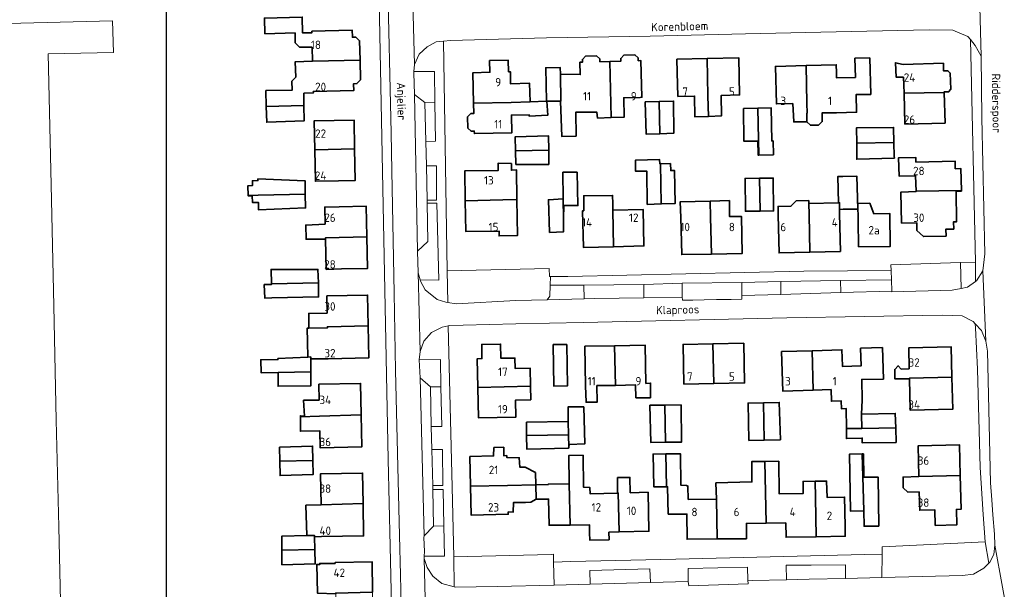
# Model space of a CAD drawing. Header units: metres. Extents: x 246913 to 247715, y 479771 to 480706.
# Tile 6 of 16: x 247185 to 247395, y 480003 to 480125. Entities that reach past the tile are written whole.
import ezdxf
from ezdxf.enums import TextEntityAlignment as Align

# ---------------------------------------------------------------- set-up
doc = ezdxf.new("R2010")
doc.units = ezdxf.units.M
for name, color, linetype, lineweight in [('B-XX-GR-GROENVOORZIENING-GV', 80, 'Continuous', 18), ('B-XX-OG-BEBOUWING-GV', 7, 'Continuous', 35), ('B-XX-OG-BEBOUWING-T18', 10, 'Continuous', 18), ('B-XX-OG-TERREIN_ERF-GV', 7, 'Continuous', 18), ('B-XX-OG-TOPOGRAFIE-T18', 10, 'Continuous', 18), ('B-XX-VH-VERHARDING_OPEN-GV', 252, 'Continuous', 18), ('N-BH-KL-ET_LS_OV_LICHTMAST-S', 7, 'Continuous', 25)]:
    doc.layers.add(name, color=color, linetype=linetype, lineweight=lineweight)
doc.styles.add('NLCS-ISO-M-T18', font='NLCS-ISO.ttf', dxfattribs={"height": 1.8})

msp = doc.modelspace()

# ---------------------------------------------------------------- linework, layer by layer
at = {"layer": 'B-XX-GR-GROENVOORZIENING-GV'}
for points in [[(247269.08, 480109.38), (247271.29, 480107.64), (247273.455, 480107.696), (247273.34, 480114.28), (247268.94, 480114.27), (247268.93, 480114.03)], [(247273.455, 480107.696), (247271.29, 480107.64), (247271.52, 480099.28), (247273.6, 480099.38)], [(247271.78, 480086.72), (247273.83, 480086.73), (247273.78, 480094.1), (247271.63, 480094.09)], [(247270.29, 480069.68), (247274.27, 480069.64), (247273.9, 480086.1), (247271.8, 480086.09), (247271.97, 480077.89), (247269.76, 480075.8), (247269.9, 480071.22)], [(247305.35, 480068.56), (247305.4, 480065.661), (247307.62, 480065.72), (247318.16, 480065.876), (247318.134, 480068.71)], [(247326.35, 480068.95), (247326.36, 480066.033), (247326.4, 480065.31), (247328.618, 480065.354), (247331.093, 480065.402), (247333.7, 480065.453), (247336.855, 480065.515), (247339.13, 480065.56), (247339.14, 480066.33), (247339.1, 480069.1)], [(247360.29, 480066.96), (247360.25, 480069.58), (247347.442, 480069.35), (247347.5, 480066.59)], [(247272.5, 480046.81), (247274.748, 480046.765), (247274.62, 480052.68), (247270.11, 480052.54), (247270.28, 480048.72)], [(247272.5, 480046.81), (247272.69, 480038.31), (247274.93, 480038.3), (247274.748, 480046.765)], [(247272.98, 480025.69), (247275.17, 480025.7), (247275.07, 480033.38), (247272.8, 480033.39)], [(247273.18, 480016.99), (247275.399, 480017.014), (247275.24, 480024.84), (247273, 480024.82)], [(247275.399, 480017.014), (247273.18, 480016.99), (247271.16, 480014.93), (247271.16, 480014.92), (247271.12, 480014.56), (247271.2, 480011.52), (247271.192, 480010.53), (247275.53, 480010.56)], [(247348.656, 480005.5), (247353.533, 480005.611), (247361.333, 480005.789), (247361.322, 480008.678), (247353.978, 480008.589), (247353.389, 480008.633), (247348.6, 480008.589)], [(247319.556, 480004.911), (247319.422, 480007.811), (247306.622, 480007.5), (247306.678, 480004.567)], [(247340.422, 480005.378), (247340.367, 480008.178), (247327.633, 480007.922), (247327.678, 480005.133), (247327.778, 480004.178), (247340.456, 480004.633)]]:
    msp.add_lwpolyline(points, close=True, dxfattribs=at)
at = {"layer": 'B-XX-OG-BEBOUWING-GV'}
for points in [[(247247.208, 480119.502), (247247.282, 480116.479), (247257.432, 480116.701), (247257.331, 480120.858), (247256.522, 480121.628), (247255.812, 480121.611), (247255.809, 480121.739), (247255.776, 480123.105), (247247.126, 480122.893), (247247.134, 480122.582), (247245.11, 480122.582), (247245.056, 480125.932), (247236.972, 480125.718), (247237.073, 480122.37), (247243.556, 480122.564), (247243.556, 480120.435), (247244.488, 480119.502)], [(247243.675, 480113.102), (247242.853, 480112.239), (247242.901, 480110.279), (247237.29, 480110.21), (247237.38, 480106.818), (247245.445, 480107), (247245.417, 480109.654), (247247.447, 480109.703), (247247.44, 480109.985), (247256.09, 480110.196), (247256.057, 480111.554), (247256.054, 480111.678), (247256.783, 480111.696), (247257.535, 480112.486), (247257.432, 480116.701), (247247.282, 480116.479), (247243.572, 480116.389)], [(247281.736, 480107.48), (247289.761, 480107.683), (247293.814, 480107.785), (247293.72, 480111.77), (247289.666, 480111.639), (247289.603, 480114.232), (247289.204, 480114.222), (247289.144, 480116.715), (247285.156, 480116.618), (247285.216, 480114.125), (247281.578, 480114.037)], [(247308.743, 480116.386), (247308.726, 480116.979), (247308.018, 480117.661), (247305.684, 480117.597), (247305.013, 480116.88), (247305.028, 480116.287), (247304.483, 480116.273), (247304.552, 480113.643), (247300.31, 480113.7), (247300.433, 480107.952), (247300.35, 480107.96), (247300.59, 480100.41), (247303.68, 480100.48), (247303.61, 480105.56), (247308.08, 480105.61), (247308.25, 480104.33), (247311.143, 480104.422), (247310.896, 480116.443)], [(247310.896, 480116.443), (247311.143, 480104.422), (247313.94, 480104.51), (247313.877, 480108.668), (247317.376, 480108.76), (247317.739, 480108.77), (247317.601, 480113.999), (247317.532, 480116.619), (247316.984, 480116.604), (247316.967, 480117.197), (247316.238, 480117.878), (247313.907, 480117.816), (247313.235, 480117.097), (247313.252, 480116.505)], [(247325.425, 480108.956), (247329.027, 480109.044), (247329.1, 480104.56), (247331.969, 480104.686), (247331.872, 480109.114), (247331.698, 480117.062), (247325.231, 480116.904), (247325.299, 480114.137)], [(247331.698, 480117.062), (247331.872, 480109.114), (247331.969, 480104.686), (247334.8, 480104.81), (247334.736, 480109.184), (247338.648, 480109.28), (247338.454, 480117.228)], [(247359.369, 480114.074), (247359.325, 480115.736), (247352.883, 480115.565), (247353.046, 480107.514), (247353.09, 480105.351), (247353.05, 480105.35), (247353.01, 480103.55), (247353.795, 480102.804), (247355.559, 480102.806), (247356.33, 480103.587), (247356.294, 480105.417), (247359.39, 480105.48), (247363.699, 480105.568), (247363.593, 480109.362), (247366.72, 480109.399), (247366.513, 480117.218), (247363.315, 480117.133), (247363.423, 480113.034), (247359.399, 480112.927)], [(247373.754, 480113.11), (247373.852, 480109.626), (247382.426, 480109.807), (247382.423, 480109.907), (247383.361, 480109.933), (247383.826, 480110.484), (247383.729, 480113.937), (247383.234, 480114.461), (247382.296, 480114.434), (247382.25, 480116.066), (247373.677, 480115.825), (247372, 480116.16), (247372.13, 480113.09)], [(247297.31, 480107.944), (247297.44, 480107.95), (247300.35, 480107.96), (247300.433, 480107.952), (247300.31, 480113.7), (247300.25, 480115.15), (247297.16, 480115.1)], [(247350.045, 480107.434), (247350.24, 480103.51), (247353.01, 480103.55), (247353.05, 480105.35), (247353.09, 480105.351), (247353.046, 480107.514), (247352.883, 480115.565), (247346.325, 480115.39), (247346.538, 480107.341)], [(247382.426, 480109.807), (247373.852, 480109.626), (247374.039, 480103.024), (247382.61, 480103.265)], [(247289.761, 480107.683), (247281.736, 480107.48), (247281.788, 480105.303), (247281.13, 480105.288), (247280.457, 480104.571), (247280.515, 480102.192), (247281.211, 480101.519), (247281.88, 480101.534), (247281.894, 480100.995), (247289.918, 480101.189), (247289.826, 480104.98), (247293.645, 480104.999), (247293.659, 480104.73), (247297.598, 480104.937), (247297.44, 480107.95), (247297.31, 480107.944), (247293.814, 480107.785)], [(247318.44, 480107.8), (247318.63, 480100.88), (247321.606, 480100.981), (247321.47, 480107.875)], [(247321.606, 480100.981), (247324.55, 480101.08), (247324.53, 480107.95), (247321.47, 480107.875)], [(247237.38, 480106.818), (247237.47, 480103.42), (247245.48, 480103.7), (247245.445, 480107)], [(247342.78, 480096.383), (247342.561, 480106.417), (247339.49, 480106.35), (247339.56, 480099.36), (247342.56, 480099.4), (247342.65, 480096.59), (247342.65, 480096.38)], [(247342.78, 480096.383), (247345.9, 480096.46), (247345.8, 480099.43), (247345.53, 480099.44), (247345.44, 480106.48), (247342.561, 480106.417)], [(247247.761, 480097.53), (247256.283, 480097.748), (247256.158, 480103.907), (247247.634, 480103.733)], [(247363.703, 480098.933), (247371.683, 480099.086), (247371.6, 480102.34), (247363.67, 480102.261)], [(247297.8, 480097.462), (247297.77, 480100.5), (247290.66, 480100.33), (247290.722, 480097.297)], [(247256.283, 480097.748), (247247.761, 480097.53), (247247.898, 480090.815), (247252.797, 480090.915), (247256.421, 480090.989)], [(247297.8, 480097.462), (247290.722, 480097.297), (247290.78, 480094.42), (247297.83, 480094.41)], [(247371.683, 480099.086), (247363.703, 480098.933), (247363.71, 480096.91), (247363.73, 480095.5), (247371.78, 480095.75), (247371.76, 480096.09)], [(247321.734, 480094.552), (247321.56, 480094.55), (247321.51, 480095.46), (247316.36, 480095.3), (247316.38, 480092.94), (247318.8, 480092.98), (247318.91, 480085.85), (247321.905, 480085.941)], [(247376.404, 480088.649), (247386.103, 480088.854), (247385.991, 480093.497), (247384.791, 480093.468), (247384.751, 480095.118), (247376.363, 480094.915), (247376.339, 480095.914), (247372.67, 480095.825), (247372.766, 480091.898), (247376.324, 480091.985)], [(247291.006, 480086.881), (247290.92, 480093.21), (247289.84, 480093.16), (247289.84, 480094.57), (247287.02, 480094.69), (247287.02, 480093.125), (247279.88, 480093.034), (247279.962, 480086.603), (247287.961, 480086.804)], [(247321.905, 480085.941), (247324.85, 480086.03), (247324.75, 480093.09), (247323.91, 480093.08), (247323.86, 480094.58), (247321.734, 480094.552)], [(247235.654, 480087.794), (247245.716, 480088.059), (247245.663, 480090.901), (247235.58, 480091.29), (247235.588, 480090.928), (247234.403, 480090.905), (247234.423, 480089.871), (247233.445, 480089.852), (247233.486, 480087.752)], [(247300.891, 480087.049), (247300.985, 480082.755), (247301.01, 480085.58), (247304.05, 480085.6), (247303.89, 480092.71), (247300.83, 480092.73), (247300.9, 480087.05)], [(247343.042, 480084.422), (247342.888, 480091.446), (247339.83, 480091.41), (247339.9, 480084.38)], [(247342.888, 480091.446), (247343.042, 480084.422), (247345.93, 480084.46), (247345.84, 480091.48)], [(247359.807, 480086.182), (247360.056, 480086.188), (247360.049, 480084.777), (247360.78, 480084.79), (247363.93, 480084.84), (247363.75, 480091.88), (247360.75, 480091.85), (247359.701, 480091.825)], [(247386.103, 480088.854), (247376.404, 480088.649), (247376.406, 480088.573), (247373.157, 480088.496), (247373.318, 480081.847), (247376.567, 480081.926), (247376.607, 480080.266), (247377.979, 480078.959), (247382.818, 480079.075), (247382.773, 480080.524), (247384.482, 480080.565), (247384.454, 480082.115), (247385.065, 480082.13), (247384.961, 480088.671), (247386.107, 480088.699)], [(247245.716, 480088.059), (247235.654, 480087.794), (247233.486, 480087.752), (247233.487, 480087.681), (247234.376, 480087.698), (247234.404, 480086.259), (247235.686, 480086.284), (247235.72, 480084.67), (247245.77, 480085.098)], [(247287.961, 480086.804), (247279.962, 480086.603), (247280.045, 480080.048), (247287.19, 480080.138), (247287.19, 480079.1), (247291.11, 480079.17), (247291.006, 480086.881)], [(247300.985, 480082.755), (247300.891, 480087.049), (247297.75, 480086.84), (247297.98, 480079.84), (247300.96, 480079.95)], [(247305.288, 480084.459), (247305.028, 480084.453), (247305.22, 480076.63), (247311.705, 480076.789), (247311.546, 480084.613), (247311.517, 480086.04), (247311.51, 480086.04), (247311.48, 480087.75), (247305.3, 480087.69)], [(247332.375, 480086.556), (247325.95, 480086.41), (247326.097, 480083.012), (247326.262, 480075.088), (247332.635, 480075.221), (247332.453, 480083.145)], [(247332.375, 480086.556), (247332.453, 480083.145), (247332.635, 480075.221), (247339.211, 480075.358), (247339.047, 480083.282), (247336.502, 480083.229), (247336.48, 480086.65)], [(247353.694, 480075.62), (247353.53, 480083.67), (247353.477, 480086.039), (247353.463, 480086.66), (247350.729, 480086.598), (247349.639, 480085.462), (247346.878, 480085.399), (247346.92, 480083.52), (247347.102, 480075.471)], [(247250.048, 480078.412), (247250.042, 480078.681), (247258.89, 480078.907), (247258.733, 480085.485), (247252.948, 480085.346), (247249.884, 480085.273), (247249.971, 480081.625), (247245.82, 480081.43), (247245.88, 480078.39)], [(247311.705, 480076.789), (247318.192, 480076.948), (247318.001, 480084.772), (247311.546, 480084.613)], [(247360.044, 480083.817), (247360.049, 480084.777), (247360.056, 480086.188), (247359.807, 480086.182), (247353.477, 480086.039), (247353.53, 480083.67), (247353.694, 480075.62), (247360.225, 480075.768)], [(247364.056, 480082.348), (247364.113, 480076.795), (247370.902, 480076.865), (247370.831, 480083.894), (247367.387, 480083.859), (247366.499, 480086.078), (247363.973, 480086.021)], [(247250.048, 480078.412), (247250.203, 480071.94), (247253.503, 480072.018), (247259.051, 480072.15), (247258.89, 480078.907), (247250.042, 480078.681)], [(247248.53, 480069.08), (247248.434, 480071.938), (247238.42, 480071.93), (247238.496, 480068.843)], [(247248.53, 480069.08), (247238.496, 480068.843), (247238.499, 480068.713), (247236.927, 480068.664), (247237.054, 480065.791), (247238.57, 480065.83), (247248.58, 480066.03)], [(247250.414, 480062.535), (247246.472, 480062.52), (247246.476, 480059.338), (247250.476, 480059.428), (247250.471, 480059.664), (247259.17, 480059.867), (247259.039, 480066.438), (247250.339, 480066.263)], [(247246.476, 480059.338), (247246.1, 480059.33), (247246.18, 480056.44), (247246.253, 480053.157), (247246.89, 480053.19), (247246.893, 480052.788), (247250.609, 480052.792), (247259.308, 480052.966), (247259.17, 480059.867), (247250.471, 480059.664), (247250.476, 480059.428)], [(247283.654, 480055.873), (247283.471, 480055.87), (247283.519, 480053.283), (247283.527, 480052.831), (247283.495, 480052.83), (247282.515, 480052.813), (247282.63, 480046.664), (247293.909, 480046.914), (247293.836, 480050.811), (247290.606, 480050.75), (247290.565, 480052.964), (247287.822, 480052.912), (247287.577, 480052.907), (247287.521, 480055.946)], [(247301.68, 480055.87), (247298.79, 480055.83), (247298.91, 480046.93), (247301.81, 480047)], [(247312.121, 480047.115), (247311.919, 480055.588), (247305.566, 480055.48), (247305.71, 480047.007), (247305.798, 480043.486), (247308.203, 480043.546), (247308.116, 480047.048)], [(247311.919, 480055.588), (247312.121, 480047.115), (247316.41, 480047.188), (247316.45, 480044.44), (247319.56, 480044.46), (247319.59, 480047.59), (247318.604, 480047.541), (247318.466, 480055.7)], [(247332.939, 480055.999), (247326.567, 480055.866), (247326.743, 480047.367), (247333.129, 480047.5)], [(247333.129, 480047.5), (247339.716, 480047.637), (247339.54, 480056.136), (247332.939, 480055.999)], [(247354.38, 480046.077), (247358.211, 480046.194), (247358.286, 480043.714), (247360.408, 480043.779), (247360.443, 480042.112), (247361.474, 480042.127), (247361.505, 480037.867), (247364.772, 480037.891), (247364.75, 480040.95), (247364.91, 480043.916), (247364.773, 480048.391), (247369.407, 480048.45), (247369.201, 480055.186), (247364.54, 480055.043), (247364.656, 480051.282), (247360.668, 480051.16), (247360.665, 480051.26), (247360.559, 480054.721), (247354.199, 480054.527)], [(247374.939, 480050.633), (247373.21, 480050.6), (247372.58, 480051.29), (247371.85, 480050.51), (247371.89, 480048.49), (247374.99, 480048.532), (247374.987, 480048.638), (247384.086, 480048.875), (247383.932, 480055.331), (247374.832, 480055.113)], [(247246.253, 480053.157), (247239.88, 480052.83), (247239.881, 480052.633), (247236.207, 480052.578), (247236.25, 480049.8), (247239.895, 480049.882), (247246.91, 480050.04), (247246.893, 480052.788), (247246.89, 480053.19)], [(247354.199, 480054.527), (247347.636, 480054.326), (247347.894, 480045.879), (247354.38, 480046.077)], [(247239.895, 480049.882), (247239.91, 480046.91), (247246.93, 480047.04), (247246.91, 480050.04)], [(247384.086, 480048.875), (247374.987, 480048.638), (247374.99, 480048.532), (247375.152, 480041.782), (247384.25, 480042)], [(247248.704, 480043.92), (247245.37, 480043.92), (247245.53, 480040.52), (247244.68, 480040.6), (247244.679, 480040.366), (247248.766, 480040.496), (247257.692, 480040.78), (247257.569, 480047.52), (247248.641, 480047.357)], [(247293.909, 480046.914), (247282.63, 480046.664), (247282.752, 480040.176), (247290.801, 480040.326), (247290.732, 480043.967), (247293.963, 480044.029)], [(247302.079, 480033.892), (247302.16, 480034.44), (247305.52, 480034.59), (247305.3, 480042.51), (247301.97, 480042.5), (247301.97, 480039.4), (247301.941, 480039.399), (247302.016, 480036.516)], [(247322.83, 480034.94), (247322.676, 480042.893), (247319.45, 480042.85), (247319.64, 480034.91)], [(247322.676, 480042.893), (247322.83, 480034.94), (247326.23, 480034.96), (247326.13, 480042.94)], [(247343.774, 480043.384), (247340.48, 480043.31), (247340.63, 480035.34), (247343.94, 480035.399)], [(247343.94, 480035.399), (247347.39, 480035.46), (247347.14, 480043.46), (247343.774, 480043.384)], [(247257.692, 480040.78), (247248.766, 480040.496), (247244.679, 480040.366), (247244.67, 480037.3), (247248.823, 480037.406), (247248.889, 480033.772), (247257.816, 480033.935)], [(247372.049, 480038.023), (247371.95, 480041.1), (247364.75, 480040.95), (247364.772, 480037.891)], [(247301.941, 480039.399), (247293.07, 480039.22), (247293.085, 480036.354), (247302.016, 480036.516)], [(247293.085, 480036.354), (247293.1, 480033.48), (247302.04, 480033.63), (247302.079, 480033.892), (247302.016, 480036.516)], [(247372.049, 480038.023), (247364.772, 480037.891), (247361.505, 480037.867), (247361.52, 480035.732), (247364.815, 480035.838), (247364.88, 480035.84), (247364.88, 480034.79), (247372.15, 480034.91)], [(247247.323, 480031.032), (247247.27, 480034.1), (247240.21, 480033.87), (247240.264, 480030.877)], [(247288.998, 480025.709), (247295.018, 480025.85), (247294.954, 480028.442), (247292.78, 480029.58), (247291.62, 480029.62), (247291.49, 480031.61), (247288.851, 480031.646), (247288.841, 480032.068), (247288.17, 480032.051), (247288.17, 480033.87), (247286.07, 480033.8), (247286.007, 480031.998), (247280.94, 480031.872), (247281.097, 480025.526)], [(247385.862, 480027.792), (247385.709, 480034.35), (247376.859, 480034.141), (247377.013, 480027.566)], [(247312.871, 480015.722), (247312.672, 480024.071), (247312.56, 480024.068), (247306.645, 480023.92), (247306.63, 480025.23), (247305.24, 480025.34), (247305.15, 480032.14), (247302.13, 480032.13), (247302.2, 480026.05), (247302.394, 480017.21), (247306.524, 480017.265), (247306.566, 480015.565), (247306.574, 480013.987), (247310.717, 480014.078), (247310.677, 480015.667)], [(247322.876, 480032.439), (247320.11, 480032.41), (247320.14, 480032.4), (247320.31, 480025.36), (247323.005, 480025.397)], [(247327.632, 480022.676), (247327.59, 480025.56), (247327.29, 480025.64), (247326.06, 480025.78), (247325.99, 480032.46), (247322.876, 480032.439), (247323.005, 480025.397), (247323.25, 480025.4), (247323.4, 480019.55), (247327.377, 480019.54), (247327.426, 480014.173), (247333.873, 480014.232), (247333.683, 480022.731)], [(247365.202, 480020.267), (247364.899, 480032.45), (247362.2, 480032.41), (247362.35, 480020.21)], [(247365.202, 480020.267), (247365.285, 480016.951), (247368.43, 480016.99), (247368.3, 480027.46), (247365.24, 480027.48), (247365.13, 480032.45), (247364.899, 480032.45)], [(247247.323, 480031.032), (247240.264, 480030.877), (247240.32, 480027.81), (247247.38, 480028.01)], [(247344.329, 480017.62), (247344.041, 480030.819), (247341.24, 480030.79), (247341.289, 480026.426), (247333.596, 480026.234), (247333.683, 480022.731), (247333.873, 480014.232), (247340.127, 480014.289), (247340.101, 480017.145), (247340.094, 480017.547)], [(247348.541, 480017.693), (247348.547, 480017.318), (247348.587, 480015.003), (247348.594, 480014.583), (247355.05, 480014.694), (247354.871, 480023.093), (247354.796, 480026.591), (247352.25, 480026.55), (247352.25, 480023.96), (247347.1, 480023.9), (247347.03, 480030.85), (247344.041, 480030.819), (247344.329, 480017.62)], [(247249.109, 480021.534), (247258.083, 480021.812), (247257.976, 480028.324), (247248.999, 480028.176)], [(247377.089, 480024.337), (247377.182, 480020.378), (247380.453, 480020.455), (247380.53, 480017.146), (247385.119, 480017.254), (247385.041, 480020.563), (247386.031, 480020.586), (247385.862, 480027.792), (247377.013, 480027.566), (247373.624, 480027.486), (247373.678, 480025.207), (247374.65, 480024.28)], [(247295.018, 480025.85), (247288.998, 480025.709), (247281.097, 480025.526), (247281.251, 480019.307), (247289.151, 480019.502), (247289.138, 480020.015), (247290.21, 480020), (247290.27, 480022.02), (247292.84, 480022.06), (247293.964, 480022.088), (247295.096, 480022.738)], [(247302.2, 480026.05), (247297.75, 480025.99), (247297.751, 480025.89), (247295.018, 480025.85), (247295.096, 480022.738), (247297.797, 480022.778), (247297.88, 480017.15), (247302.394, 480017.21)], [(247312.56, 480024.068), (247312.672, 480024.071), (247312.871, 480015.722), (247319.265, 480015.881), (247319.057, 480024.23), (247315.256, 480024.135), (247315.2, 480027.4), (247312.56, 480027.38)], [(247361.151, 480020.24), (247361.1, 480023.2), (247357.358, 480023.136), (247357.25, 480026.63), (247354.796, 480026.591), (247354.871, 480023.093), (247355.05, 480014.694), (247361.244, 480014.8), (247361.21, 480016.786)], [(247258.083, 480021.812), (247249.109, 480021.534), (247245.864, 480021.448), (247246.035, 480014.958), (247247.689, 480015), (247247.697, 480014.709), (247249.221, 480014.725), (247258.197, 480014.871)], [(247247.697, 480014.709), (247247.689, 480015), (247246.035, 480014.958), (247240.689, 480014.822), (247240.711, 480011.798), (247247.771, 480012)], [(247240.711, 480011.798), (247240.733, 480008.7), (247247.856, 480008.878), (247247.771, 480012)], [(247252.242, 480002.501), (247252.24, 480002.633), (247260.139, 480002.854), (247260.007, 480009.346), (247252.106, 480009.184), (247252.11, 480008.978), (247248.822, 480009), (247248.811, 480008.756), (247248.178, 480008.767), (247248.356, 480002.611)]]:
    msp.add_lwpolyline(points, close=True, dxfattribs=at)
at = {"layer": 'B-XX-OG-TERREIN_ERF-GV'}
for points in [[(247264.196, 480000), (247263.911, 480012.7), (247263.48, 480031.27), (247262.31, 480089.26), (247261.2, 480147.83)], [(247173.565, 480124.374), (247204.489, 480125.115), (247204.657, 480118.353), (247190.726, 480118.086), (247191.352, 480090.035), (247191.907, 480064.121), (247192.437, 480039.646), (247192.958, 480016.815), (247193.471, 479994.496), (247193.979, 479972.381), (247194.49, 479952.428), (247194.545, 479950.325), (247194.648, 479945.754), (247185.667, 479945.559), (247185.77, 479940.815), (247178.729, 479940.688)], [(247245.056, 480125.932), (247245.11, 480122.582), (247247.134, 480122.582), (247247.126, 480122.893), (247255.776, 480123.105), (247255.809, 480121.739), (247255.812, 480121.611), (247256.522, 480121.628), (247257.331, 480120.858), (247257.432, 480116.701), (247257.535, 480112.486), (247256.783, 480111.696), (247256.054, 480111.678), (247256.057, 480111.554), (247256.09, 480110.196), (247247.44, 480109.985), (247247.447, 480109.703), (247245.417, 480109.654), (247245.445, 480107), (247245.48, 480103.7), (247237.47, 480103.42), (247237.38, 480106.818), (247237.29, 480110.21), (247242.901, 480110.279), (247242.853, 480112.239), (247243.675, 480113.102), (247243.572, 480116.389), (247247.282, 480116.479), (247247.208, 480119.502), (247244.488, 480119.502), (247243.556, 480120.435), (247243.556, 480122.564), (247237.073, 480122.37), (247236.972, 480125.718)]]:
    msp.add_lwpolyline(points, dxfattribs=at)
for points in [[(247297.31, 480121.52), (247276.81, 480120.94), (247275.3, 480120.779), (247276.09, 480071.618), (247297.92, 480072.09), (247297.99, 480070.39), (247298.19, 480070.391), (247301.91, 480070.4), (247352.38, 480071.54), (247371.08, 480071.73), (247371, 480072.94), (247385.886, 480073.384), (247389.11, 480073.48), (247388.039, 480121.13), (247387.49, 480121.8), (247384.26, 480123.15), (247379.19, 480123.2), (247362.5, 480122.83), (247339.94, 480122.35), (247319.55, 480121.86)], [(247310.896, 480116.443), (247313.252, 480116.505), (247313.235, 480117.097), (247313.907, 480117.816), (247316.238, 480117.878), (247316.967, 480117.197), (247316.984, 480116.604), (247317.532, 480116.619), (247317.601, 480113.999), (247317.739, 480108.77), (247317.376, 480108.76), (247313.877, 480108.668), (247313.94, 480104.51), (247311.143, 480104.422), (247308.25, 480104.33), (247308.08, 480105.61), (247303.61, 480105.56), (247303.68, 480100.48), (247300.59, 480100.41), (247300.35, 480107.96), (247297.44, 480107.95), (247297.598, 480104.937), (247293.659, 480104.73), (247293.645, 480104.999), (247289.826, 480104.98), (247289.918, 480101.189), (247281.894, 480100.995), (247281.88, 480101.534), (247281.211, 480101.519), (247280.515, 480102.192), (247280.457, 480104.571), (247281.13, 480105.288), (247281.788, 480105.303), (247281.736, 480107.48), (247281.578, 480114.037), (247285.216, 480114.125), (247285.156, 480116.618), (247289.144, 480116.715), (247289.204, 480114.222), (247289.603, 480114.232), (247289.666, 480111.639), (247293.72, 480111.77), (247293.814, 480107.785), (247297.31, 480107.944), (247297.16, 480115.1), (247300.25, 480115.15), (247300.31, 480113.7), (247304.552, 480113.643), (247304.483, 480116.273), (247305.028, 480116.287), (247305.013, 480116.88), (247305.684, 480117.597), (247308.018, 480117.661), (247308.726, 480116.979), (247308.743, 480116.386)], [(247329.027, 480109.044), (247325.425, 480108.956), (247325.299, 480114.137), (247325.231, 480116.904), (247331.698, 480117.062), (247338.454, 480117.228), (247338.648, 480109.28), (247334.736, 480109.184), (247334.8, 480104.81), (247331.969, 480104.686), (247329.1, 480104.56)], [(247352.883, 480115.565), (247359.325, 480115.736), (247359.369, 480114.074), (247359.399, 480112.927), (247363.423, 480113.034), (247363.315, 480117.133), (247366.513, 480117.218), (247366.72, 480109.399), (247363.593, 480109.362), (247363.699, 480105.568), (247359.39, 480105.48), (247356.294, 480105.417), (247356.33, 480103.587), (247355.559, 480102.806), (247353.795, 480102.804), (247353.01, 480103.55), (247350.24, 480103.51), (247350.045, 480107.434), (247346.538, 480107.341), (247346.325, 480115.39)], [(247373.852, 480109.626), (247373.754, 480113.11), (247372.13, 480113.09), (247372, 480116.16), (247373.677, 480115.825), (247382.25, 480116.066), (247382.296, 480114.434), (247383.234, 480114.461), (247383.729, 480113.937), (247383.826, 480110.484), (247383.361, 480109.933), (247382.423, 480109.907), (247382.426, 480109.807), (247382.61, 480103.265), (247374.039, 480103.024)], [(247324.53, 480107.95), (247324.55, 480101.08), (247321.606, 480100.981), (247318.63, 480100.88), (247318.44, 480107.8), (247321.47, 480107.875)], [(247342.78, 480096.383), (247342.65, 480096.38), (247342.65, 480096.59), (247342.56, 480099.4), (247339.56, 480099.36), (247339.49, 480106.35), (247342.561, 480106.417), (247345.44, 480106.48), (247345.53, 480099.44), (247345.8, 480099.43), (247345.9, 480096.46)], [(247247.761, 480097.53), (247247.634, 480103.733), (247256.158, 480103.907), (247256.283, 480097.748), (247256.421, 480090.989), (247252.797, 480090.915), (247247.898, 480090.815)], [(247363.703, 480098.933), (247363.67, 480102.261), (247371.6, 480102.34), (247371.683, 480099.086), (247371.76, 480096.09), (247371.78, 480095.75), (247363.73, 480095.5), (247363.71, 480096.91)], [(247290.722, 480097.297), (247290.66, 480100.33), (247297.77, 480100.5), (247297.8, 480097.462), (247297.83, 480094.41), (247290.78, 480094.42)], [(247321.905, 480085.941), (247318.91, 480085.85), (247318.8, 480092.98), (247316.38, 480092.94), (247316.36, 480095.3), (247321.51, 480095.46), (247321.56, 480094.55), (247321.734, 480094.552), (247323.86, 480094.58), (247323.91, 480093.08), (247324.75, 480093.09), (247324.85, 480086.03)], [(247376.324, 480091.985), (247372.766, 480091.898), (247372.67, 480095.825), (247376.339, 480095.914), (247376.363, 480094.915), (247384.751, 480095.118), (247384.791, 480093.468), (247385.991, 480093.497), (247386.103, 480088.854), (247386.107, 480088.699), (247384.961, 480088.671), (247385.065, 480082.13), (247384.454, 480082.115), (247384.482, 480080.565), (247382.773, 480080.524), (247382.818, 480079.075), (247377.979, 480078.959), (247376.607, 480080.266), (247376.567, 480081.926), (247373.318, 480081.847), (247373.157, 480088.496), (247376.406, 480088.573), (247376.404, 480088.649)], [(247289.84, 480093.16), (247290.92, 480093.21), (247291.006, 480086.881), (247291.11, 480079.17), (247287.19, 480079.1), (247287.19, 480080.138), (247280.045, 480080.048), (247279.962, 480086.603), (247279.88, 480093.034), (247287.02, 480093.125), (247287.02, 480094.69), (247289.84, 480094.57)], [(247233.486, 480087.752), (247233.445, 480089.852), (247234.423, 480089.871), (247234.403, 480090.905), (247235.588, 480090.928), (247235.58, 480091.29), (247245.663, 480090.901), (247245.716, 480088.059), (247245.77, 480085.098), (247235.72, 480084.67), (247235.686, 480086.284), (247234.404, 480086.259), (247234.376, 480087.698), (247233.487, 480087.681)], [(247300.985, 480082.755), (247300.96, 480079.95), (247297.98, 480079.84), (247297.75, 480086.84), (247300.891, 480087.049), (247300.9, 480087.05), (247300.83, 480092.73), (247303.89, 480092.71), (247304.05, 480085.6), (247301.01, 480085.58)], [(247343.042, 480084.422), (247339.9, 480084.38), (247339.83, 480091.41), (247342.888, 480091.446), (247345.84, 480091.48), (247345.93, 480084.46)], [(247360.049, 480084.777), (247360.044, 480083.817), (247360.225, 480075.768), (247353.694, 480075.62), (247347.102, 480075.471), (247346.92, 480083.52), (247346.878, 480085.399), (247349.639, 480085.462), (247350.729, 480086.598), (247353.463, 480086.66), (247353.477, 480086.039), (247359.807, 480086.182), (247359.701, 480091.825), (247360.75, 480091.85), (247363.75, 480091.88), (247363.93, 480084.84), (247360.78, 480084.79)], [(247311.546, 480084.613), (247318.001, 480084.772), (247318.192, 480076.948), (247311.705, 480076.789), (247305.22, 480076.63), (247305.028, 480084.453), (247305.288, 480084.459), (247305.3, 480087.69), (247311.48, 480087.75), (247311.51, 480086.04), (247311.517, 480086.04)], [(247326.097, 480083.012), (247325.95, 480086.41), (247332.375, 480086.556), (247336.48, 480086.65), (247336.502, 480083.229), (247339.047, 480083.282), (247339.211, 480075.358), (247332.635, 480075.221), (247326.262, 480075.088)], [(247249.884, 480085.273), (247252.948, 480085.346), (247258.733, 480085.485), (247258.89, 480078.907), (247259.051, 480072.15), (247253.503, 480072.018), (247250.203, 480071.94), (247250.048, 480078.412), (247245.88, 480078.39), (247245.82, 480081.43), (247249.971, 480081.625)], [(247367.387, 480083.859), (247370.831, 480083.894), (247370.902, 480076.865), (247364.113, 480076.795), (247364.056, 480082.348), (247363.973, 480086.021), (247366.499, 480086.078)], [(247238.57, 480065.83), (247237.054, 480065.791), (247236.927, 480068.664), (247238.499, 480068.713), (247238.496, 480068.843), (247238.42, 480071.93), (247248.434, 480071.938), (247248.53, 480069.08), (247248.58, 480066.03)], [(247246.91, 480050.04), (247246.93, 480047.04), (247239.91, 480046.91), (247239.895, 480049.882), (247236.25, 480049.8), (247236.207, 480052.578), (247239.881, 480052.633), (247239.88, 480052.83), (247246.253, 480053.157), (247246.18, 480056.44), (247246.1, 480059.33), (247246.476, 480059.338), (247246.472, 480062.52), (247250.414, 480062.535), (247250.339, 480066.263), (247259.039, 480066.438), (247259.17, 480059.867), (247259.308, 480052.966), (247250.609, 480052.792), (247246.893, 480052.788)], [(247391.222, 480013.633), (247390.733, 480019.433), (247390.15, 480029.54), (247389.54, 480050.56), (247389.11, 480059.44), (247389.064, 480060.273), (247388.61, 480060.76), (247386.24, 480062), (247381.99, 480062.14), (247348.76, 480061.59), (247305.21, 480060.59), (247290.8, 480060.28), (247279.48, 480060.01), (247276.67, 480059.94), (247276.27, 480059.86), (247277.18, 480025.29), (247277.478, 480010.378), (247298.389, 480010.933), (247298.811, 480010.956), (247298.848, 480009.258), (247302.511, 480009.4), (247324.989, 480009.922), (247365.378, 480010.933), (247369.154, 480010.979), (247369.167, 480012.533)], [(247283.519, 480053.283), (247283.471, 480055.87), (247283.654, 480055.873), (247287.521, 480055.946), (247287.577, 480052.907), (247287.822, 480052.912), (247290.565, 480052.964), (247290.606, 480050.75), (247293.836, 480050.811), (247293.909, 480046.914), (247293.963, 480044.029), (247290.732, 480043.967), (247290.801, 480040.326), (247282.752, 480040.176), (247282.63, 480046.664), (247282.515, 480052.813), (247283.495, 480052.83), (247283.527, 480052.831)], [(247301.68, 480055.87), (247301.81, 480047), (247298.91, 480046.93), (247298.79, 480055.83)], [(247318.604, 480047.541), (247319.59, 480047.59), (247319.56, 480044.46), (247316.45, 480044.44), (247316.41, 480047.188), (247312.121, 480047.115), (247308.116, 480047.048), (247308.203, 480043.546), (247305.798, 480043.486), (247305.71, 480047.007), (247305.566, 480055.48), (247311.919, 480055.588), (247318.466, 480055.7)], [(247333.129, 480047.5), (247326.743, 480047.367), (247326.567, 480055.866), (247332.939, 480055.999), (247339.54, 480056.136), (247339.716, 480047.637)], [(247358.211, 480046.194), (247354.38, 480046.077), (247347.894, 480045.879), (247347.636, 480054.326), (247354.199, 480054.527), (247360.559, 480054.721), (247360.665, 480051.26), (247360.668, 480051.16), (247364.656, 480051.282), (247364.54, 480055.043), (247369.201, 480055.186), (247369.407, 480048.45), (247364.773, 480048.391), (247364.91, 480043.916), (247364.75, 480040.95), (247371.95, 480041.1), (247372.049, 480038.023), (247372.15, 480034.91), (247364.88, 480034.79), (247364.88, 480035.84), (247364.815, 480035.838), (247361.52, 480035.732), (247361.505, 480037.867), (247361.474, 480042.127), (247360.443, 480042.112), (247360.408, 480043.779), (247358.286, 480043.714)], [(247374.99, 480048.532), (247371.89, 480048.49), (247371.85, 480050.51), (247372.58, 480051.29), (247373.21, 480050.6), (247374.939, 480050.633), (247374.832, 480055.113), (247383.932, 480055.331), (247384.086, 480048.875), (247384.25, 480042), (247375.152, 480041.782)], [(247244.679, 480040.366), (247244.68, 480040.6), (247245.53, 480040.52), (247245.37, 480043.92), (247248.704, 480043.92), (247248.641, 480047.357), (247257.569, 480047.52), (247257.692, 480040.78), (247257.816, 480033.935), (247248.889, 480033.772), (247248.823, 480037.406), (247244.67, 480037.3)], [(247301.941, 480039.399), (247301.97, 480039.4), (247301.97, 480042.5), (247305.3, 480042.51), (247305.52, 480034.59), (247302.16, 480034.44), (247302.079, 480033.892), (247302.04, 480033.63), (247293.1, 480033.48), (247293.085, 480036.354), (247293.07, 480039.22)], [(247322.676, 480042.893), (247326.13, 480042.94), (247326.23, 480034.96), (247322.83, 480034.94), (247319.64, 480034.91), (247319.45, 480042.85)], [(247343.774, 480043.384), (247347.14, 480043.46), (247347.39, 480035.46), (247343.94, 480035.399), (247340.63, 480035.34), (247340.48, 480043.31)], [(247247.323, 480031.032), (247247.38, 480028.01), (247240.32, 480027.81), (247240.264, 480030.877), (247240.21, 480033.87), (247247.27, 480034.1)], [(247289.138, 480020.015), (247289.151, 480019.502), (247281.251, 480019.307), (247281.097, 480025.526), (247280.94, 480031.872), (247286.007, 480031.998), (247286.07, 480033.8), (247288.17, 480033.87), (247288.17, 480032.051), (247288.841, 480032.068), (247288.851, 480031.646), (247291.49, 480031.61), (247291.62, 480029.62), (247292.78, 480029.58), (247294.954, 480028.442), (247295.018, 480025.85), (247297.751, 480025.89), (247297.75, 480025.99), (247302.2, 480026.05), (247302.13, 480032.13), (247305.15, 480032.14), (247305.24, 480025.34), (247306.63, 480025.23), (247306.645, 480023.92), (247312.56, 480024.068), (247312.56, 480027.38), (247315.2, 480027.4), (247315.256, 480024.135), (247319.057, 480024.23), (247319.265, 480015.881), (247312.871, 480015.722), (247310.677, 480015.667), (247310.717, 480014.078), (247306.574, 480013.987), (247306.566, 480015.565), (247306.524, 480017.265), (247302.394, 480017.21), (247297.88, 480017.15), (247297.797, 480022.778), (247295.096, 480022.738), (247293.964, 480022.088), (247292.84, 480022.06), (247290.27, 480022.02), (247290.21, 480020)], [(247377.013, 480027.566), (247376.859, 480034.141), (247385.709, 480034.35), (247385.862, 480027.792), (247386.031, 480020.586), (247385.041, 480020.563), (247385.119, 480017.254), (247380.53, 480017.146), (247380.453, 480020.455), (247377.182, 480020.378), (247377.089, 480024.337), (247374.65, 480024.28), (247373.678, 480025.207), (247373.624, 480027.486)], [(247348.547, 480017.318), (247348.541, 480017.693), (247344.329, 480017.62), (247340.094, 480017.547), (247340.101, 480017.145), (247340.127, 480014.289), (247333.873, 480014.232), (247327.426, 480014.173), (247327.377, 480019.54), (247323.4, 480019.55), (247323.25, 480025.4), (247323.005, 480025.397), (247320.31, 480025.36), (247320.14, 480032.4), (247320.11, 480032.41), (247322.876, 480032.439), (247325.99, 480032.46), (247326.06, 480025.78), (247327.29, 480025.64), (247327.59, 480025.56), (247327.632, 480022.676), (247333.683, 480022.731), (247333.596, 480026.234), (247341.289, 480026.426), (247341.24, 480030.79), (247344.041, 480030.819), (247347.03, 480030.85), (247347.1, 480023.9), (247352.25, 480023.96), (247352.25, 480026.55), (247354.796, 480026.591), (247357.25, 480026.63), (247357.358, 480023.136), (247361.1, 480023.2), (247361.151, 480020.24), (247361.21, 480016.786), (247361.244, 480014.8), (247355.05, 480014.694), (247348.594, 480014.583), (247348.587, 480015.003)], [(247362.35, 480020.21), (247362.2, 480032.41), (247364.899, 480032.45), (247365.13, 480032.45), (247365.24, 480027.48), (247368.3, 480027.46), (247368.43, 480016.99), (247365.285, 480016.951), (247365.202, 480020.267)], [(247240.711, 480011.798), (247240.689, 480014.822), (247246.035, 480014.958), (247245.864, 480021.448), (247249.109, 480021.534), (247248.999, 480028.176), (247257.976, 480028.324), (247258.083, 480021.812), (247258.197, 480014.871), (247249.221, 480014.725), (247247.697, 480014.709), (247247.771, 480012), (247247.856, 480008.878), (247240.733, 480008.7)], [(247252.242, 480002.501), (247248.356, 480002.611), (247248.178, 480008.767), (247248.811, 480008.756), (247248.822, 480009), (247252.11, 480008.978), (247252.106, 480009.184), (247260.007, 480009.346), (247260.139, 480002.854), (247260.273, 479996.219), (247252.374, 479996.059)]]:
    msp.add_lwpolyline(points, close=True, dxfattribs=at)
at = {"layer": 'B-XX-VH-VERHARDING_OPEN-GV'}
for points in [[(247261.2, 480147.83), (247262.31, 480089.26), (247263.48, 480031.27), (247263.911, 480012.7), (247264.196, 480000), (247265.211, 479954.822), (247265.6, 479937.556), (247266.781, 479938.415), (247266.9, 479938.57), (247267.42, 479939.6), (247267.53, 479940.71), (247267.507, 479941.257), (247267.48, 479941.89), (247266.212, 480000), (247266.07, 480006.53), (247265.87, 480014.99), (247265.03, 480050.26), (247264.73, 480066.83), (247264.27, 480093.03), (247264.07, 480101.13), (247263.33, 480135.36)], [(247263.33, 480135.36), (247264.07, 480101.13), (247264.27, 480093.03), (247264.73, 480066.83), (247265.03, 480050.26), (247265.87, 480014.99), (247266.07, 480006.53), (247266.212, 480000)], [(247268.63, 480131.79), (247269.06, 480115.82), (247270.11, 480118.02), (247271.82, 480119.57), (247273.72, 480120.61), (247275.3, 480120.779), (247276.81, 480120.94), (247297.31, 480121.52), (247319.55, 480121.86), (247339.94, 480122.35), (247362.5, 480122.83), (247379.19, 480123.2), (247384.26, 480123.15), (247387.49, 480121.8), (247388.039, 480121.13), (247389.08, 480119.86), (247390.35, 480117.56), (247389.81, 480136.1)], [(247389.81, 480136.1), (247390.35, 480117.56), (247390.5, 480104.35), (247391.15, 480075.26), (247390.73, 480071.61), (247391.35, 480056.54), (247391.69, 480054.46), (247392.36, 480026.28), (247392.6, 480022.6), (247392.856, 480019.378), (247393.167, 480015.233), (247393.278, 480012.922), (247396.533, 479994.9)], [(247271.611, 479992.767), (247271.189, 480010.078), (247271.192, 480010.53), (247271.2, 480011.52), (247271.12, 480014.56), (247271.16, 480014.92), (247271.16, 480014.93), (247270.28, 480048.72), (247270.11, 480052.54), (247270.32, 480054.37), (247269.9, 480071.22), (247269.76, 480075.8), (247269.08, 480109.38), (247268.93, 480114.03), (247268.94, 480114.27), (247269.06, 480115.82), (247268.63, 480131.79)], [(247396.533, 479994.9), (247393.278, 480012.922), (247393.022, 480010.9), (247392.211, 480009.256), (247391.983, 480009.03), (247390.9, 480007.956), (247388.722, 480006.722), (247386.378, 480006.378), (247369.111, 480005.978), (247361.333, 480005.789), (247353.533, 480005.611), (247348.656, 480005.5), (247341.322, 480005.322), (247341.322, 480005.333), (247340.422, 480005.378), (247340.456, 480004.633), (247327.778, 480004.178), (247327.678, 480005.133), (247319.556, 480004.911), (247306.678, 480004.567), (247298.956, 480004.356), (247286.789, 480004.022), (247277.778, 480003.911), (247277.612, 480003.956), (247274.922, 480004.678), (247272.989, 480006.267), (247271.811, 480008.089), (247271.189, 480010.078), (247271.611, 479992.767)]]:
    msp.add_lwpolyline(points, dxfattribs=at)
for points in [[(247276.09, 480071.618), (247275.3, 480120.779), (247273.72, 480120.61), (247271.82, 480119.57), (247270.11, 480118.02), (247269.06, 480115.82), (247268.94, 480114.27), (247273.34, 480114.28), (247273.455, 480107.696), (247273.6, 480099.38), (247271.52, 480099.28), (247271.63, 480094.09), (247273.78, 480094.1), (247273.83, 480086.73), (247271.78, 480086.72), (247271.8, 480086.09), (247273.9, 480086.1), (247274.27, 480069.64), (247270.29, 480069.68), (247270.37, 480069.39), (247271.34, 480067.53), (247273.92, 480065.49), (247275.78, 480064.91), (247276.194, 480064.848)], [(247389.11, 480073.48), (247389.11, 480069.309), (247389.35, 480069.48), (247390.73, 480071.61), (247391.15, 480075.26), (247390.5, 480104.35), (247390.35, 480117.56), (247389.08, 480119.86), (247388.039, 480121.13)], [(247271.29, 480107.64), (247269.08, 480109.38), (247269.76, 480075.8), (247271.97, 480077.89), (247271.8, 480086.09), (247271.78, 480086.72), (247271.63, 480094.09), (247271.52, 480099.28)], [(247298.141, 480068.54), (247298.19, 480070.391), (247297.99, 480070.39), (247297.92, 480072.09), (247276.09, 480071.618), (247276.194, 480064.848), (247277.99, 480064.58), (247290.8, 480065.27), (247297.448, 480065.448), (247298.08, 480066.23)], [(247371.134, 480069.712), (247371.2, 480067.28), (247371.2, 480067.15), (247384.15, 480067.46), (247386.047, 480067.836), (247385.886, 480073.384), (247371, 480072.94), (247371.08, 480071.73)], [(247389.11, 480069.309), (247389.11, 480073.48), (247385.886, 480073.384), (247386.047, 480067.836), (247387.43, 480068.11)], [(247333.7, 480065.453), (247331.093, 480065.402), (247328.618, 480065.354), (247326.4, 480065.31), (247326.36, 480066.033), (247326.36, 480065.99), (247318.16, 480065.876), (247307.62, 480065.72), (247305.4, 480065.661), (247297.448, 480065.448), (247290.8, 480065.27), (247277.99, 480064.58), (247276.194, 480064.848), (247275.78, 480064.91), (247273.92, 480065.49), (247271.34, 480067.53), (247270.37, 480069.39), (247270.29, 480069.68), (247269.9, 480071.22), (247270.32, 480054.37), (247271.12, 480056.59), (247272.7, 480058.41), (247274.99, 480059.57), (247276.27, 480059.86), (247276.67, 480059.94), (247279.48, 480060.01), (247290.8, 480060.28), (247305.21, 480060.59), (247348.76, 480061.59), (247381.99, 480062.14), (247386.24, 480062), (247388.61, 480060.76), (247389.064, 480060.273), (247390.41, 480058.83), (247391.35, 480056.54), (247390.73, 480071.61), (247389.35, 480069.48), (247389.11, 480069.309), (247387.43, 480068.11), (247386.047, 480067.836), (247384.15, 480067.46), (247371.2, 480067.15), (247371.2, 480067.28), (247360.29, 480066.96), (247347.5, 480066.59), (247339.14, 480066.33), (247339.13, 480065.56), (247336.855, 480065.515)], [(247360.25, 480069.58), (247371.134, 480069.712), (247371.08, 480071.73), (247352.38, 480071.54), (247301.91, 480070.4), (247298.19, 480070.391), (247298.141, 480068.54), (247305.35, 480068.56), (247318.134, 480068.71), (247326.35, 480068.95), (247339.1, 480069.1), (247347.442, 480069.35)], [(247371.134, 480069.712), (247360.25, 480069.58), (247360.29, 480066.96), (247371.2, 480067.28)], [(247297.448, 480065.448), (247305.4, 480065.661), (247305.35, 480068.56), (247298.141, 480068.54), (247298.08, 480066.23)], [(247318.134, 480068.71), (247318.16, 480065.876), (247326.36, 480065.99), (247326.36, 480066.033), (247326.35, 480068.95)], [(247339.14, 480066.33), (247347.5, 480066.59), (247347.442, 480069.35), (247339.1, 480069.1)], [(247272.8, 480033.39), (247275.07, 480033.38), (247275.17, 480025.7), (247272.98, 480025.69), (247273, 480024.82), (247275.24, 480024.84), (247275.399, 480017.014), (247275.53, 480010.56), (247271.192, 480010.53), (247271.189, 480010.078), (247271.811, 480008.089), (247272.989, 480006.267), (247274.922, 480004.678), (247277.612, 480003.956), (247277.478, 480010.378), (247277.18, 480025.29), (247276.27, 480059.86), (247274.99, 480059.57), (247272.7, 480058.41), (247271.12, 480056.59), (247270.32, 480054.37), (247270.11, 480052.54), (247274.62, 480052.68), (247274.748, 480046.765), (247274.93, 480038.3), (247272.69, 480038.31)], [(247390.733, 480019.433), (247391.222, 480013.633), (247391.983, 480009.03), (247392.211, 480009.256), (247393.022, 480010.9), (247393.278, 480012.922), (247393.167, 480015.233), (247392.856, 480019.378), (247392.6, 480022.6), (247392.36, 480026.28), (247391.69, 480054.46), (247391.35, 480056.54), (247390.41, 480058.83), (247389.064, 480060.273), (247389.11, 480059.44), (247389.54, 480050.56), (247390.15, 480029.54)], [(247272.8, 480033.39), (247272.69, 480038.31), (247272.5, 480046.81), (247270.28, 480048.72), (247271.16, 480014.93), (247273.18, 480016.99), (247273, 480024.82), (247272.98, 480025.69)], [(247391.222, 480013.633), (247369.167, 480012.533), (247369.154, 480010.979), (247369.111, 480005.978), (247386.378, 480006.378), (247388.722, 480006.722), (247390.9, 480007.956), (247391.983, 480009.03)], [(247277.612, 480003.956), (247277.778, 480003.911), (247286.789, 480004.022), (247298.956, 480004.356), (247298.848, 480009.258), (247298.811, 480010.956), (247298.389, 480010.933), (247277.478, 480010.378)], [(247365.378, 480010.933), (247324.989, 480009.922), (247302.511, 480009.4), (247298.848, 480009.258), (247298.956, 480004.356), (247306.678, 480004.567), (247306.622, 480007.5), (247319.422, 480007.811), (247319.556, 480004.911), (247327.678, 480005.133), (247327.633, 480007.922), (247340.367, 480008.178), (247340.422, 480005.378), (247341.322, 480005.333), (247341.322, 480005.322), (247348.656, 480005.5), (247348.6, 480008.589), (247353.389, 480008.633), (247353.978, 480008.589), (247361.322, 480008.678), (247361.333, 480005.789), (247369.111, 480005.978), (247369.154, 480010.979)]]:
    msp.add_lwpolyline(points, close=True, dxfattribs=at)
at = {"layer": 'N-BH-KL-ET_LS_OV_LICHTMAST-S'}
msp.add_lwpolyline([(247216, 480282.58), (247517.33, 480282.58), (247517.33, 479896), (247216, 479896)], close=True, dxfattribs=at)

# ---------------------------------------------------------------- texts
at = {"layer": 'B-XX-OG-BEBOUWING-T18', "style": 'NLCS-ISO-M-T18'}
for s, p in [('18', (247248, 480120)), ('24', (247375, 480113)), ('20', (247249, 480111)), ('9', (247287, 480112)), ('11', (247306, 480109)), ('9', (247316, 480109)), ('7', (247327, 480110)), ('5', (247337, 480110)), ('3', (247348, 480108)), ('1', (247358, 480108)), ('11', (247287, 480103)), ('26', (247375, 480104)), ('22', (247249, 480101)), ('24', (247249, 480092)), ('28', (247377, 480093)), ('13', (247285, 480091)), ('26', (247251, 480083)), ('14', (247306, 480082)), ('12', (247316, 480083)), ('4', (247359, 480082)), ('30', (247377, 480083)), ('15', (247286, 480081)), ('10', (247327, 480081)), ('8', (247337, 480081)), ('6', (247348, 480081)), ('2a', (247367.425, 480080.317)), ('28', (247251, 480073)), ('30', (247251, 480064)), ('32', (247251, 480054)), ('32', (247376, 480052)), ('17', (247288, 480050)), ('11', (247307, 480048)), ('9', (247317, 480048)), ('7', (247328, 480049)), ('5', (247337, 480049)), ('3', (247349, 480048)), ('1', (247359, 480048)), ('34', (247250, 480044)), ('19', (247288, 480042)), ('34', (247376, 480043)), ('36', (247250, 480035)), ('36', (247378, 480031)), ('21', (247286, 480029)), ('38', (247250, 480025)), ('23', (247286, 480021)), ('12', (247308, 480021)), ('38', (247378, 480022)), ('10', (247315.538, 480020.246)), ('8', (247329, 480020)), ('6', (247338, 480020)), ('4', (247350, 480020)), ('2', (247357.871, 480019.187)), ('40', (247250, 480016)), ('42', (247253, 480007))]:
    msp.add_text(s, height=1.8, dxfattribs=at).set_placement(p, align=Align.MIDDLE_CENTER)
at = {"layer": 'B-XX-OG-TOPOGRAFIE-T18', "style": 'NLCS-ISO-M-T18'}
for s, rotation, p in [('Korenbloem', 1.5, (247325.835, 480123.937)), ('Ridderspoor', 270.9, (247393.611, 480107.501)), ('Anjelier', 271.4, (247266.299, 480107.918)), ('Klaproos', 1.5, (247325.409, 480063.307))]:
    msp.add_text(s, height=1.8, rotation=rotation, dxfattribs=at).set_placement(p, align=Align.MIDDLE_CENTER)

doc.saveas('drawing.dxf')
